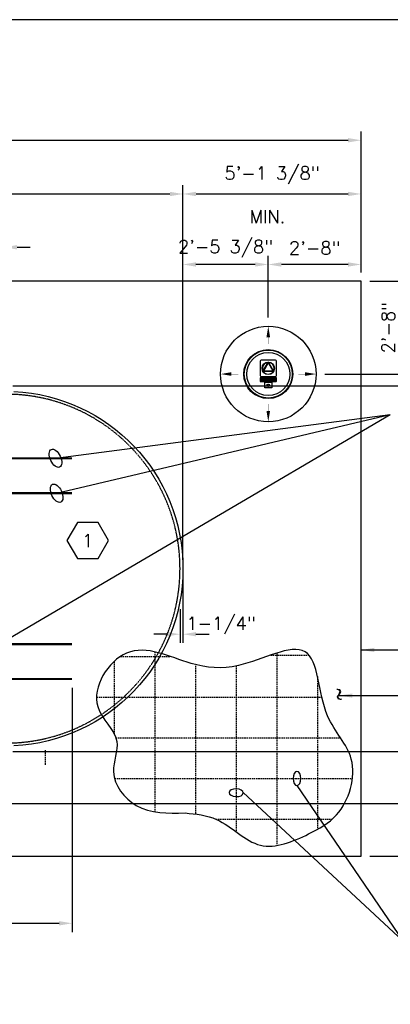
# Model space of a CAD drawing. Extents: x 2963 to 4079, y -422 to 622.
# Tile 62 of 119: x 3759 to 3886, y -83 to 256. Entities that reach past the tile are written whole.
import ezdxf
from ezdxf.enums import TextEntityAlignment as Align

# ---------------------------------------------------------------- set-up
doc = ezdxf.new("R2010")
doc.units = 0
doc.header["$MEASUREMENT"] = 0
doc.linetypes.add('HIDDEN3', pattern=[0.1875, 0.125, -0.0625])
doc.linetypes.add('TANK-SLAB$0$DASHED', pattern=[0.75, 0.5, -0.25])
doc.layers.get('0').update_dxf_attribs({"linetype": 'CONTINUOUS'})
for name, color, linetype in [('DIM', 3, 'CONTINUOUS'), ('FREEZE-OUTLINE-TITLES', 60, 'CONTINUOUS'), ('MONITOR-WELL-COVER', 2, 'CONTINUOUS'), ('REBAR', 4, 'TANK-SLAB$0$DASHED'), ('TANK-SLAB', 6, 'CONTINUOUS'), ('TANK-SLOPE', 3, 'CONTINUOUS'), ('TANK-UST', 5, 'CONTINUOUS'), ('TEXT', 3, 'CONTINUOUS')]:
    doc.layers.add(name, color=color, linetype=linetype)
doc.layers.add('FREEZE-LINES', color=8, linetype='CONTINUOUS', plot=False)
doc.styles.add('SIMPLEX', font='simplex')
doc.styles.add('TANK-SLAB$0$SIMPLEX', font='simplex')
doc.dimstyles.new('DIM48', dxfattribs={"dimscale": 48, "dimtxt": 0.09375, "dimasz": 0.09375, "dimexe": 0.0625, "dimexo": 0.0625, "dimgap": 0.0625, "dimtad": 1, "dimdec": 4, "dimzin": 3, "dimdsep": 46, "dimlunit": 4, "dimtxsty": 'SIMPLEX', "dimcen": 0, "dimclrd": 3, "dimclre": 3, "dimclrt": 3, "dimadec": 0, "dimazin": 0, "dimtfac": 1, "dimtdec": 4, "dimtofl": 0, "dimtmove": 2, "dimatfit": 3, "dimfxl": 1, "dimfrac": 2, "dimtolj": 1, "dimtzin": 3, "dimarcsym": 0})

# ---------------------------------------------------------------- blocks, each defined once
blk = doc.blocks.new('*D66')
at = {"layer": 'DIM', "color": 3, "lineweight": -2, "transparency": 16777216}
for p, q in [((3212.92, 168.68), (3212.92, 217.18)), ((3876.42, 168.68), (3876.42, 217.18)), ((3217.42, 214.18), (3871.92, 214.18))]:
    blk.add_line(p, q, dxfattribs=at)
at = {"layer": 'DIM', "color": 3, "transparency": 16777216}
for points in [[(3217.42, 214.93), (3217.42, 213.43), (3212.92, 214.18)], [(3871.92, 214.93), (3871.92, 213.43), (3876.42, 214.18)]]:
    blk.add_solid(points, dxfattribs=at)
at = {"layer": 'DIM', "color": 3, "transparency": 16777216, "insert": (3544.67, 220.61), "char_height": 4.5, "attachment_point": 5, "style": 'SIMPLEX'}
blk.add_mtext('\\A1;55\'-3 1/2" (F.V. TANK SLAB)', dxfattribs=at)
blk = doc.blocks.new('*D67')
at = {"layer": 'DIM', "color": 3, "lineweight": -2, "transparency": 16777216}
for p, q in [((3815.03, 74.03), (3815.03, 198.68)), ((3876.42, 168.68), (3876.42, 198.68)), ((3819.53, 195.68), (3871.92, 195.68))]:
    blk.add_line(p, q, dxfattribs=at)
at = {"layer": 'DIM', "color": 3, "transparency": 16777216}
for points in [[(3819.53, 196.43), (3819.53, 194.93), (3815.03, 195.68)], [(3871.92, 196.43), (3871.92, 194.93), (3876.42, 195.68)]]:
    blk.add_solid(points, dxfattribs=at)
at = {"layer": 'DIM', "color": 3, "transparency": 16777216, "insert": (3845.73, 202.11), "char_height": 4.5, "attachment_point": 5, "style": 'SIMPLEX'}
blk.add_mtext('\\A1;5\'-1 3/8"', dxfattribs=at)
blk = doc.blocks.new('*D68')
at = {"layer": 'DIM', "color": 3, "lineweight": -2, "transparency": 16777216}
blk.add_line((3274.77, 195.68), (3810.53, 195.68), dxfattribs=at)
at = {"layer": 'DIM', "color": 3, "transparency": 16777216}
for points in [[(3274.77, 196.43), (3274.77, 194.93), (3270.27, 195.68)], [(3810.53, 196.43), (3810.53, 194.93), (3815.03, 195.68)]]:
    blk.add_solid(points, dxfattribs=at)
at = {"layer": 'DIM', "color": 3, "transparency": 16777216, "insert": (3542.65, 202.11), "char_height": 4.5, "attachment_point": 5, "style": 'SIMPLEX'}
blk.add_mtext('\\A1;45\'-4 3/4" (F.V. TANK LENGTH)', dxfattribs=at)
blk = doc.blocks.new('*D69')
at = {"layer": 'DIM', "color": 3, "lineweight": -2, "transparency": 16777216}
for p, q in [((3830.03, 3.69), (3909.43, 3.69)), ((3906.43, -27.82), (3906.43, -0.81)), ((3879.43, -32.32), (3909.43, -32.32))]:
    blk.add_line(p, q, dxfattribs=at)
at = {"layer": 'DIM', "color": 3, "transparency": 16777216}
for points in [[(3905.68, -0.81), (3907.18, -0.81), (3906.43, 3.69)], [(3905.68, -27.82), (3907.18, -27.82), (3906.43, -32.32)]]:
    blk.add_solid(points, dxfattribs=at)
at = {"layer": 'DIM', "color": 3, "transparency": 16777216, "insert": (3900.75, -14.32), "char_height": 4.5, "attachment_point": 5, "rotation": 90, "style": 'SIMPLEX'}
blk.add_mtext('\\A1;3\'-0"', dxfattribs=at)
blk = doc.blocks.new('*D70')
at = {"layer": 'DIM', "color": 3, "lineweight": -2, "transparency": 16777216}
for p, q in [((3830.03, 129.68), (3909.43, 129.68)), ((3906.43, 8.18), (3906.43, 125.18)), ((3756.4, 3.68), (3909.43, 3.68))]:
    blk.add_line(p, q, dxfattribs=at)
at = {"layer": 'DIM', "color": 3, "transparency": 16777216}
for points in [[(3905.68, 125.18), (3907.18, 125.18), (3906.43, 129.68)], [(3905.68, 8.18), (3907.18, 8.18), (3906.43, 3.68)]]:
    blk.add_solid(points, dxfattribs=at)
at = {"layer": 'DIM', "color": 3, "transparency": 16777216, "insert": (3900.75, 66.68), "char_height": 4.5, "attachment_point": 5, "rotation": 90, "style": 'SIMPLEX'}
blk.add_mtext('\\A1;10\'-6" ', dxfattribs=at)
blk = doc.blocks.new('*D71')
at = {"layer": 'DIM', "color": 3, "lineweight": -2, "transparency": 16777216}
for p, q in [((3879.43, 165.68), (3909.43, 165.68)), ((3906.43, 134.18), (3906.43, 161.18)), ((3756.39, 129.68), (3909.43, 129.68))]:
    blk.add_line(p, q, dxfattribs=at)
at = {"layer": 'DIM', "color": 3, "transparency": 16777216}
for points in [[(3905.68, 161.18), (3907.18, 161.18), (3906.43, 165.68)], [(3905.68, 134.18), (3907.18, 134.18), (3906.43, 129.68)]]:
    blk.add_solid(points, dxfattribs=at)
at = {"layer": 'DIM', "color": 3, "transparency": 16777216, "insert": (3900.75, 147.68), "char_height": 4.5, "attachment_point": 5, "rotation": 90, "style": 'SIMPLEX'}
blk.add_mtext('\\A1;3\'-0"', dxfattribs=at)
blk = doc.blocks.new('*D73')
at = {"layer": 'DIM', "color": 3, "lineweight": -2, "transparency": 16777216}
for p, q in [((3815.02, 69.68), (3815.02, 174.41)), ((3844.42, 153.12), (3844.42, 174.41)), ((3839.92, 171.41), (3819.52, 171.41))]:
    blk.add_line(p, q, dxfattribs=at)
at = {"layer": 'DIM', "color": 3, "transparency": 16777216}
for points in [[(3819.52, 172.16), (3819.52, 170.66), (3815.02, 171.41)], [(3839.92, 172.16), (3839.92, 170.66), (3844.42, 171.41)]]:
    blk.add_solid(points, dxfattribs=at)
at = {"layer": 'DIM', "color": 3, "transparency": 16777216, "insert": (3829.72, 176.81), "char_height": 4.5, "attachment_point": 5, "style": 'SIMPLEX'}
blk.add_mtext('\\A1;2\'-5 3/8"', dxfattribs=at)
blk = doc.blocks.new('A$C50C34665')
at = {"layer": 'MONITOR-WELL-COVER', "color": 2}
for points in [[(-14.3, 5.8), (-14.3, 4.5), (-14.7, 4.5), (-14.7, 3.4), (-14.3, 3.4), (-14.3, 1), (-12.6, 1), (-12.6, 3.4), (-11.7, 3.4), (-11.7, 4.5), (-12.6, 4.5), (-12.6, 5.4, -0.414214), (-12.3, 5.7), (-11.7, 5.7), (-11.7, 6.7)], [(-3.3, 4.2), (-3.3, 4.2), (-3.3, 5.6), (-4.7, 5.6), (-4.7, 1), (-3.1, 1), (-3.1, 2.9, -0.414214), (-2.2, 3.8), (-2, 3.8), (-2, 5.6, 0.015515), (-2.1, 5.6, 0.024733), (-2.1, 5.6, 0.005946), (-2.2, 5.6, 0.01287), (-2.2, 5.7, 0.049414), (-2.3, 5.7, 0.053929), (-2.4, 5.7, 0.036627), (-2.5, 5.6, 0.042565), (-2.5, 5.6, 0.006291), (-2.6, 5.6, 0.008872), (-2.6, 5.6, 0.009321), (-2.7, 5.5, 0.009742), (-2.7, 5.5, 0.028906), (-2.8, 5.5, 0.027693), (-2.9, 5.4, 0.02663), (-2.9, 5.3, 0.041647), (-2.9, 5.3, 0.000265), (-3, 5.3, 0.000163), (-3, 5.2, 0.000116), (-3, 5.1, 0.000666), (-3.1, 5.1, 0.034843), (-3.1, 5, 0.014153), (-3.1, 4.9, 0.001676), (-3.1, 4.9, -0.00303), (-3.1, 4.8, -0.000398), (-3.1, 4.7, 0.000724), (-3.2, 4.7, 0.00166), (-3.2, 4.6, 0.006697), (-3.2, 4.5, 0.003794), (-3.2, 4.5, 0.000693), (-3.2, 4.4, 0.000272), (-3.2, 4.4, 0.00002), (-3.3, 4.2, 0.002677), (-3.3, 4.2, 0.000101), (-3.3, 4.2)]]:
    blk.add_lwpolyline(points, format="xyb", dxfattribs=at)
for points in [[(9.3, 6.7), (9.3, 6.3), (14.2, 6.3, -0.414214), (14.6, 5.9), (14.6, 0.8, -0.414214), (14.2, 0.4), (-14.5, 0.4), (-14.2, 0), (14.2, 0, 0.414214), (15, 0.9), (15, 5.9, 0.414214), (14.2, 6.7)], [(-11.1, 5.7), (-10.1, 5.7, 0.414214), (-9.8, 6.1), (-9.8, 6.4, 0.414214), (-10.1, 6.7), (-11.1, 6.7, 0.414214), (-11.4, 6.4), (-11.4, 6.1, 0.414214)], [(2.2, 2.2), (1.9, 2.1), (1.8, 2.1), (1.6, 2), (1.4, 2), (1.2, 2), (0.9, 2), (0.7, 2), (0.5, 2), (0.3, 2), (0.1, 2.1), (0, 2.2), (-0.1, 2.3), (-0.2, 2.4), (-0.2, 2.5), (-0.2, 2.9), (2.3, 2.9), (2.3, 3), (2.3, 3.1), (2.3, 3.3), (2.4, 3.4), (2.4, 3.6), (2.4, 3.7, 1), (-1.8, 3.7), (-1.8, 3.5), (-1.8, 3.2), (-1.8, 3), (-1.8, 2.7), (-1.7, 2.5), (-1.7, 2.3), (-1.6, 2), (-1.5, 1.9), (-1.4, 1.7), (-1.3, 1.6), (-1.2, 1.4), (-1, 1.3), (-0.8, 1.2), (-0.6, 1.1), (-0.4, 1), (-0.2, 1), (0.1, 1), (0.5, 0.9), (0.7, 0.9), (1, 1), (1.3, 1), (1.4, 1), (1.6, 1.1), (1.8, 1.1), (2, 1.2), (2, 1.2)], [(1.1, 3.7), (1.1, 3.9, 1), (-0.3, 3.9), (-0.3, 3.7)], [(4.9, 5.7), (5.9, 5.7, 0.414214), (6.3, 6.1), (6.3, 6.4, 0.414214), (5.9, 6.7), (4.9, 6.7, 0.414214), (4.6, 6.4), (4.6, 6.1, 0.414214)], [(9.8, 1.2), (9.8, 2), (9.1, 2, -0.414214), (8.7, 2.5), (8.7, 4.1), (9.8, 4.1), (9.8, 5.6), (8.7, 5.6), (8.7, 6.5), (7.8, 6.5, -0.161868), (6.5, 4.9), (6.5, 4.1), (7, 4.1), (7, 1.8), (7.1, 1.7), (7.1, 1.5), (7.2, 1.4), (7.3, 1.3), (7.3, 1.2), (7.5, 1.2), (7.5, 1.1), (7.8, 1), (8, 1), (8.1, 0.9), (8.3, 0.9), (8.5, 0.9), (8.7, 0.9), (8.8, 1), (9, 1), (9.1, 1), (9.3, 1), (9.4, 1.1), (9.6, 1.1)], [(11.7, 2.5), (11.7, 2.9), (14.1, 2.9), (14.2, 3), (14.2, 3.1), (14.2, 3.3), (14.2, 3.4), (14.2, 3.6), (14.2, 3.7, 1), (10.1, 3.7), (10.1, 3.5), (10.1, 3.2), (10.1, 3), (10.1, 2.7), (10.1, 2.5), (10.2, 2.3), (10.3, 2), (10.4, 1.9), (10.5, 1.7), (10.6, 1.6), (10.7, 1.4), (10.9, 1.3), (11.1, 1.2), (11.2, 1.1), (11.5, 1), (11.7, 1), (12, 1), (12.4, 0.9), (12.6, 0.9), (12.9, 1), (13.1, 1), (13.3, 1), (13.5, 1.1), (13.7, 1.1), (13.9, 1.2), (13.9, 1.2), (14.1, 2.2), (13.8, 2.1), (13.7, 2.1), (13.5, 2), (13.3, 2), (13.1, 2), (12.8, 2), (12.6, 2), (12.4, 2), (12.2, 2), (12, 2.1), (11.9, 2.2), (11.8, 2.3), (11.7, 2.4)], [(13, 3.7), (13, 3.9, 1), (11.6, 3.9), (11.6, 3.7)]]:
    blk.add_lwpolyline(points, format="xyb", close=True, dxfattribs=at)
for points in [[(-11.7, 6.7), (-11.8, 6.8), (-11.9, 6.8), (-12, 6.8), (-12, 6.8), (-12.1, 6.8), (-12.1, 6.8), (-12.2, 6.8), (-12.2, 6.8), (-12.3, 6.8), (-12.3, 6.8), (-12.3, 6.8), (-12.4, 6.8), (-12.4, 6.8), (-12.5, 6.8), (-12.5, 6.8), (-12.5, 6.8), (-12.6, 6.8), (-12.6, 6.8), (-12.7, 6.8), (-12.7, 6.8), (-12.8, 6.8), (-12.8, 6.8), (-12.8, 6.8), (-12.9, 6.8), (-12.9, 6.8), (-13, 6.8), (-13, 6.8), (-13.1, 6.8), (-13.1, 6.8), (-13.2, 6.8), (-13.2, 6.8), (-13.2, 6.8), (-13.3, 6.8), (-13.3, 6.8), (-13.3, 6.8), (-13.4, 6.8), (-13.4, 6.8), (-13.4, 6.7), (-13.5, 6.7), (-13.5, 6.7), (-13.5, 6.7), (-13.5, 6.7), (-13.5, 6.7), (-13.6, 6.7), (-13.6, 6.7), (-13.6, 6.7), (-13.6, 6.7), (-13.7, 6.7), (-13.7, 6.6), (-13.7, 6.6), (-13.7, 6.6), (-13.8, 6.6), (-13.8, 6.6), (-13.8, 6.6), (-13.8, 6.6), (-13.8, 6.5), (-13.8, 6.5), (-13.9, 6.5), (-13.9, 6.5), (-13.9, 6.5), (-13.9, 6.5), (-13.9, 6.5), (-13.9, 6.5), (-13.9, 6.4), (-14, 6.4), (-14, 6.4), (-14, 6.4), (-14, 6.4), (-14, 6.4), (-14.1, 6.3), (-14.1, 6.3), (-14.1, 6.3), (-14.1, 6.3), (-14.1, 6.2), (-14.1, 6.2), (-14.2, 6.2), (-14.2, 6.2), (-14.2, 6.2), (-14.2, 6.1), (-14.2, 6.1), (-14.2, 6.1), (-14.2, 6), (-14.2, 6), (-14.2, 6), (-14.2, 5.9), (-14.3, 5.9), (-14.3, 5.9), (-14.3, 5.8)], [(-7.8, 4.4), (-7.8, 6.7), (-9.4, 6.7), (-9.4, 1), (-7.8, 1), (-7.8, 2.3)], [(-7.8, 4.4), (-7.8, 4.4), (-7.8, 4.4), (-7.8, 4.5), (-7.8, 4.5), (-7.8, 4.6), (-7.8, 4.6), (-7.7, 4.7), (-7.7, 4.7), (-7.7, 4.8), (-7.7, 4.8), (-7.7, 4.8), (-7.7, 4.9), (-7.7, 4.9), (-7.6, 4.9), (-7.6, 5), (-7.6, 5), (-7.6, 5), (-7.6, 5.1), (-7.6, 5.1), (-7.5, 5.1), (-7.5, 5.2), (-7.5, 5.2), (-7.5, 5.2), (-7.5, 5.3), (-7.4, 5.3), (-7.4, 5.3), (-7.4, 5.4), (-7.4, 5.4), (-7.3, 5.4), (-7.3, 5.4), (-7.3, 5.5), (-7.3, 5.5), (-7.2, 5.5), (-7.2, 5.5), (-7.2, 5.5), (-7.1, 5.6), (-7.1, 5.6), (-7.1, 5.6), (-7, 5.6), (-7, 5.6), (-7, 5.6), (-6.9, 5.7), (-6.9, 5.7), (-6.8, 5.7), (-6.8, 5.7), (-6.8, 5.7), (-6.7, 5.7), (-6.7, 5.7), (-6.6, 5.7), (-6.6, 5.7), (-6.5, 5.7), (-6.5, 5.7), (-6.5, 5.7), (-6.4, 5.7), (-6.4, 5.7), (-6.3, 5.7), (-6.3, 5.7), (-6.3, 5.7), (-6.2, 5.7), (-6.2, 5.7), (-6.1, 5.7), (-6.1, 5.7), (-6.1, 5.7), (-6, 5.7), (-6, 5.6), (-5.9, 5.6), (-5.9, 5.6), (-5.9, 5.6), (-5.8, 5.6), (-5.8, 5.6), (-5.8, 5.5), (-5.7, 5.5), (-5.7, 5.5), (-5.7, 5.5), (-5.6, 5.5), (-5.6, 5.4), (-5.6, 5.4), (-5.6, 5.4), (-5.5, 5.4), (-5.5, 5.3), (-5.5, 5.3), (-5.5, 5.3), (-5.4, 5.2), (-5.4, 5.2), (-5.4, 5.2), (-5.4, 5.1), (-5.4, 5.1), (-5.3, 5.1), (-5.3, 5), (-5.3, 5), (-5.3, 5), (-5.3, 4.9), (-5.3, 4.9), (-5.3, 4.9), (-5.2, 4.8), (-5.2, 4.8), (-5.2, 4.8), (-5.2, 4.7), (-5.2, 4.7), (-5.2, 4.6), (-5.2, 4.6), (-5.2, 4.5), (-5.1, 4.5), (-5.1, 4.4), (-5.1, 4.4), (-5.1, 4.4), (-5.1, 4.3), (-5.1, 4.3), (-5.1, 4.2), (-5.1, 4.2), (-5.1, 4.1), (-5.1, 4.1), (-5.1, 4.1), (-5.1, 4), (-5.1, 4), (-5.1, 3.9), (-5.1, 3.9), (-5.1, 3.9), (-5.1, 3.8), (-5.1, 3.8), (-5.1, 3.8), (-5.1, 3.7), (-5.1, 3.7), (-5.1, 3.6), (-5.1, 3.6), (-5.1, 3.6), (-5, 3.5), (-5, 3.5), (-5, 3.5), (-5, 3.4), (-5, 3.4), (-5, 3.4), (-5, 3.3), (-5, 3.3), (-5, 3.3), (-5, 3.2), (-5, 3.2), (-5, 3.2), (-5, 3.1), (-5.1, 3.1), (-5.1, 3.1), (-5.1, 3), (-5.1, 3), (-5.1, 3), (-5.1, 2.9), (-5.1, 2.9), (-5.1, 2.8), (-5.1, 2.8), (-5.1, 2.8), (-5.1, 2.7), (-5.1, 2.7), (-5.1, 2.7), (-5.1, 2.6), (-5.1, 2.6), (-5.1, 2.5), (-5.1, 2.5), (-5.1, 2.5), (-5.1, 2.4), (-5.1, 2.4), (-5.1, 2.3), (-5.1, 2.3), (-5.1, 2.2), (-5.1, 2.2), (-5.2, 2.1), (-5.2, 2.1), (-5.2, 2), (-5.2, 2), (-5.2, 2), (-5.2, 1.9), (-5.2, 1.9), (-5.2, 1.8), (-5.3, 1.8), (-5.3, 1.8), (-5.3, 1.7), (-5.3, 1.7), (-5.3, 1.7), (-5.3, 1.6), (-5.3, 1.6), (-5.4, 1.6), (-5.4, 1.5), (-5.4, 1.5), (-5.4, 1.5), (-5.4, 1.4), (-5.5, 1.4), (-5.5, 1.4), (-5.5, 1.3), (-5.5, 1.3), (-5.6, 1.3), (-5.6, 1.3), (-5.6, 1.2), (-5.6, 1.2), (-5.7, 1.2), (-5.7, 1.2), (-5.7, 1.2), (-5.8, 1.1), (-5.8, 1.1), (-5.8, 1.1), (-5.9, 1.1), (-5.9, 1.1), (-5.9, 1), (-6, 1), (-6, 1), (-6.1, 1), (-6.1, 1), (-6.1, 1), (-6.2, 1), (-6.2, 1), (-6.3, 1), (-6.3, 1), (-6.3, 0.9), (-6.4, 0.9), (-6.4, 0.9), (-6.5, 0.9), (-6.5, 0.9), (-6.5, 0.9), (-6.6, 0.9), (-6.6, 1), (-6.7, 1), (-6.7, 1), (-6.8, 1), (-6.8, 1), (-6.8, 1), (-6.9, 1), (-6.9, 1), (-7, 1), (-7, 1), (-7, 1.1), (-7.1, 1.1), (-7.1, 1.1), (-7.1, 1.1), (-7.2, 1.1), (-7.2, 1.2), (-7.2, 1.2), (-7.3, 1.2), (-7.3, 1.2), (-7.3, 1.2), (-7.3, 1.3), (-7.4, 1.3), (-7.4, 1.3), (-7.4, 1.3), (-7.4, 1.4), (-7.5, 1.4), (-7.5, 1.4), (-7.5, 1.5), (-7.5, 1.5), (-7.5, 1.5), (-7.6, 1.6), (-7.6, 1.6), (-7.6, 1.6), (-7.6, 1.7), (-7.6, 1.7), (-7.6, 1.7), (-7.7, 1.8), (-7.7, 1.8), (-7.7, 1.8), (-7.7, 1.9), (-7.7, 1.9), (-7.7, 2), (-7.7, 2), (-7.8, 2), (-7.8, 2.1), (-7.8, 2.1), (-7.8, 2.2), (-7.8, 2.2), (-7.8, 2.3), (-7.8, 2.3)]]:
    blk.add_lwpolyline(points, dxfattribs=at)
for points in [[(-11.4, 1), (-9.8, 1), (-9.8, 5.4), (-11.4, 5.4)], [(-6.7, 3.1), (-6.7, 3.1), (-6.7, 3.1), (-6.7, 3.1), (-6.7, 3.1), (-6.7, 3.1), (-6.7, 3.1), (-6.7, 3), (-6.7, 3), (-6.7, 3), (-6.7, 3), (-6.7, 3), (-6.7, 3), (-6.7, 3), (-6.7, 2.9), (-6.7, 2.9), (-6.7, 2.9), (-6.7, 2.9), (-6.7, 2.9), (-6.7, 2.9), (-6.7, 2.8), (-6.7, 2.8), (-6.7, 2.8), (-6.7, 2.8), (-6.7, 2.8), (-6.7, 2.7), (-6.7, 2.7), (-6.7, 2.7), (-6.7, 2.7), (-6.7, 2.7), (-6.7, 2.7), (-6.7, 2.7), (-6.8, 2.6), (-6.8, 2.6), (-6.8, 2.6), (-6.8, 2.6), (-6.8, 2.6), (-6.8, 2.6), (-6.8, 2.6), (-6.8, 2.5), (-6.8, 2.5), (-6.8, 2.5), (-6.8, 2.5), (-6.8, 2.5), (-6.8, 2.5), (-6.8, 2.5), (-6.9, 2.5), (-6.9, 2.5), (-6.9, 2.5), (-6.9, 2.4), (-6.9, 2.4), (-6.9, 2.4), (-6.9, 2.4), (-6.9, 2.4), (-6.9, 2.4), (-7, 2.4), (-7, 2.4), (-7, 2.4), (-7, 2.4), (-7, 2.4), (-7, 2.4), (-7, 2.4), (-7.1, 2.4), (-7.1, 2.3), (-7.1, 2.3), (-7.1, 2.3), (-7.1, 2.3), (-7.1, 2.3), (-7.1, 2.3), (-7.2, 2.3), (-7.2, 2.3), (-7.2, 2.3), (-7.2, 2.3), (-7.2, 2.3), (-7.2, 2.3), (-7.3, 2.3), (-7.3, 2.3), (-7.3, 2.3), (-7.3, 2.3), (-7.3, 2.3), (-7.3, 2.3), (-7.4, 2.3), (-7.4, 2.4), (-7.4, 2.4), (-7.4, 2.4), (-7.4, 2.4), (-7.4, 2.4), (-7.4, 2.4), (-7.5, 2.4), (-7.5, 2.4), (-7.5, 2.4), (-7.5, 2.4), (-7.5, 2.4), (-7.5, 2.4), (-7.5, 2.4), (-7.5, 2.4), (-7.5, 2.5), (-7.6, 2.5), (-7.6, 2.5), (-7.6, 2.5), (-7.6, 2.5), (-7.6, 2.5), (-7.6, 2.5), (-7.6, 2.5), (-7.6, 2.5), (-7.6, 2.5), (-7.6, 2.6), (-7.6, 2.6), (-7.6, 2.6), (-7.6, 2.6), (-7.7, 2.6), (-7.7, 2.6), (-7.7, 2.6), (-7.7, 2.7), (-7.7, 2.7), (-7.7, 2.7), (-7.7, 2.7), (-7.7, 2.7), (-7.7, 2.7), (-7.7, 2.7), (-7.7, 2.8), (-7.7, 2.8), (-7.7, 2.8), (-7.7, 2.8), (-7.7, 2.8), (-7.7, 2.9), (-7.7, 2.9), (-7.7, 2.9), (-7.7, 2.9), (-7.7, 2.9), (-7.7, 2.9), (-7.7, 3), (-7.7, 3), (-7.7, 3), (-7.7, 3), (-7.7, 3), (-7.7, 3), (-7.7, 3), (-7.7, 3.1), (-7.7, 3.1), (-7.7, 3.1), (-7.7, 3.1), (-7.8, 3.1), (-7.8, 3.1), (-7.8, 3.1), (-7.8, 3.2), (-7.8, 3.2), (-7.8, 3.2), (-7.8, 3.2), (-7.8, 3.2), (-7.8, 3.2), (-7.8, 3.2), (-7.8, 3.2), (-7.8, 3.3), (-7.8, 3.3), (-7.8, 3.3), (-7.8, 3.3), (-7.8, 3.3), (-7.8, 3.3), (-7.8, 3.3), (-7.8, 3.3), (-7.8, 3.4), (-7.8, 3.4), (-7.7, 3.4), (-7.7, 3.4), (-7.7, 3.4), (-7.7, 3.4), (-7.7, 3.4), (-7.7, 3.5), (-7.7, 3.5), (-7.7, 3.5), (-7.7, 3.5), (-7.7, 3.5), (-7.7, 3.5), (-7.7, 3.5), (-7.7, 3.6), (-7.7, 3.6), (-7.7, 3.6), (-7.7, 3.6), (-7.7, 3.6), (-7.7, 3.6), (-7.7, 3.7), (-7.7, 3.7), (-7.7, 3.7), (-7.7, 3.7), (-7.7, 3.7), (-7.7, 3.8), (-7.7, 3.8), (-7.7, 3.8), (-7.7, 3.8), (-7.7, 3.8), (-7.7, 3.8), (-7.7, 3.8), (-7.7, 3.9), (-7.7, 3.9), (-7.6, 3.9), (-7.6, 3.9), (-7.6, 3.9), (-7.6, 3.9), (-7.6, 3.9), (-7.6, 3.9), (-7.6, 4), (-7.6, 4), (-7.6, 4), (-7.6, 4), (-7.6, 4), (-7.6, 4), (-7.6, 4), (-7.5, 4), (-7.5, 4), (-7.5, 4), (-7.5, 4.1), (-7.5, 4.1), (-7.5, 4.1), (-7.5, 4.1), (-7.5, 4.1), (-7.5, 4.1), (-7.4, 4.1), (-7.4, 4.1), (-7.4, 4.1), (-7.4, 4.1), (-7.4, 4.1), (-7.4, 4.1), (-7.4, 4.1), (-7.3, 4.1), (-7.3, 4.1), (-7.3, 4.1), (-7.3, 4.1), (-7.3, 4.2), (-7.3, 4.2), (-7.2, 4.2), (-7.2, 4.2), (-7.2, 4.2), (-7.2, 4.2), (-7.2, 4.2), (-7.2, 4.2), (-7.1, 4.2), (-7.1, 4.1), (-7.1, 4.1), (-7.1, 4.1), (-7.1, 4.1), (-7.1, 4.1), (-7.1, 4.1), (-7, 4.1), (-7, 4.1), (-7, 4.1), (-7, 4.1), (-7, 4.1), (-7, 4.1), (-7, 4.1), (-6.9, 4.1), (-6.9, 4.1), (-6.9, 4.1), (-6.9, 4.1), (-6.9, 4), (-6.9, 4), (-6.9, 4), (-6.9, 4), (-6.9, 4), (-6.8, 4), (-6.8, 4), (-6.8, 4), (-6.8, 4), (-6.8, 4), (-6.8, 3.9), (-6.8, 3.9), (-6.8, 3.9), (-6.8, 3.9), (-6.8, 3.9), (-6.8, 3.9), (-6.8, 3.9), (-6.8, 3.9), (-6.8, 3.8), (-6.7, 3.8), (-6.7, 3.8), (-6.7, 3.8), (-6.7, 3.8), (-6.7, 3.8), (-6.7, 3.8), (-6.7, 3.7), (-6.7, 3.7), (-6.7, 3.7), (-6.7, 3.7), (-6.7, 3.7), (-6.7, 3.6), (-6.7, 3.6), (-6.7, 3.6), (-6.7, 3.6), (-6.7, 3.6), (-6.7, 3.6), (-6.7, 3.5), (-6.7, 3.5), (-6.7, 3.5), (-6.7, 3.5), (-6.7, 3.5), (-6.7, 3.5), (-6.7, 3.5), (-6.7, 3.4), (-6.7, 3.4), (-6.7, 3.4), (-6.7, 3.4), (-6.7, 3.4), (-6.7, 3.4), (-6.7, 3.4), (-6.7, 3.3), (-6.7, 3.3), (-6.7, 3.3), (-6.7, 3.3), (-6.7, 3.3), (-6.7, 3.3), (-6.7, 3.3), (-6.7, 3.3), (-6.7, 3.2), (-6.7, 3.2), (-6.7, 3.2), (-6.7, 3.2), (-6.7, 3.2), (-6.7, 3.2), (-6.7, 3.2), (-6.7, 3.2)], [(-7.1, 6.3), (-7.1, 6.7), (1.9, 6.7), (1.9, 6.3)], [(2.6, 1), (4.2, 1), (4.2, 6.7), (2.6, 6.7)], [(4.6, 1), (6.3, 1), (6.3, 5.4), (4.6, 5.4)]]:
    blk.add_lwpolyline(points, close=True, dxfattribs=at)
blk = doc.blocks.new('*D74')
at = {"layer": 'DIM', "color": 3, "lineweight": -2, "transparency": 16777216}
for p, q in [((3879.42, 165.68), (3937.17, 165.68)), ((3934.17, -27.82), (3934.17, 161.18)), ((3879.42, -32.32), (3937.17, -32.32))]:
    blk.add_line(p, q, dxfattribs=at)
at = {"layer": 'DIM', "color": 3, "transparency": 16777216}
for points in [[(3933.42, 161.18), (3934.92, 161.18), (3934.17, 165.68)], [(3933.42, -27.82), (3934.92, -27.82), (3934.17, -32.32)]]:
    blk.add_solid(points, dxfattribs=at)
at = {"layer": 'DIM', "color": 3, "transparency": 16777216, "insert": (3928.49, 66.68), "char_height": 4.5, "attachment_point": 5, "rotation": 90, "style": 'SIMPLEX'}
blk.add_mtext('\\A1;16\'-6"', dxfattribs=at)
blk = doc.blocks.new('*D91')
at = {"layer": 'DIM', "color": 3, "lineweight": -2, "transparency": 16777216}
for p, q in [((3741.4, 142.07), (3741.4, 180.33)), ((3753.4, 142.07), (3753.4, 180.33)), ((3736.9, 177.33), (3732.4, 177.33)), ((3757.9, 177.33), (3762.4, 177.33))]:
    blk.add_line(p, q, dxfattribs=at)
at = {"layer": 'DIM', "color": 3, "transparency": 16777216}
for points in [[(3736.9, 178.08), (3736.9, 176.58), (3741.4, 177.33)], [(3757.9, 178.08), (3757.9, 176.58), (3753.4, 177.33)]]:
    blk.add_solid(points, dxfattribs=at)
at = {"layer": 'DIM', "color": 3, "transparency": 16777216, "insert": (3747.4, 183.01), "char_height": 4.5, "attachment_point": 5, "style": 'SIMPLEX'}
blk.add_mtext("\\A1;1'", dxfattribs=at)
blk = doc.blocks.new('*D92')
at = {"layer": 'DIM', "color": 3, "lineweight": -2, "transparency": 16777216}
for p, q in [((3879.42, 165.68), (3894.41, 165.68)), ((3891.41, 138.18), (3891.41, 161.18)), ((3863.86, 133.68), (3894.41, 133.68))]:
    blk.add_line(p, q, dxfattribs=at)
at = {"layer": 'DIM', "color": 3, "transparency": 16777216}
for points in [[(3890.66, 161.18), (3892.16, 161.18), (3891.41, 165.68)], [(3890.66, 138.18), (3892.16, 138.18), (3891.41, 133.68)]]:
    blk.add_solid(points, dxfattribs=at)
at = {"layer": 'DIM', "color": 3, "transparency": 16777216, "insert": (3885.73, 149.68), "char_height": 4.5, "attachment_point": 5, "rotation": 90, "style": 'SIMPLEX'}
blk.add_mtext('\\A1;2\'-8"', dxfattribs=at)
blk = doc.blocks.new('*D93')
at = {"color": 3, "lineweight": -2, "transparency": 16777216}
for p, q in [((3844.42, 168.68), (3844.42, 174.41)), ((3876.42, 168.68), (3876.42, 174.41)), ((3871.92, 171.41), (3848.92, 171.41))]:
    blk.add_line(p, q, dxfattribs=at)
at = {"color": 3, "transparency": 16777216}
for points in [[(3848.92, 172.16), (3848.92, 170.66), (3844.42, 171.41)], [(3871.92, 172.16), (3871.92, 170.66), (3876.42, 171.41)]]:
    blk.add_solid(points, dxfattribs=at)
at = {"color": 3, "transparency": 16777216, "insert": (3860.42, 177.09), "char_height": 4.5, "attachment_point": 5, "style": 'SIMPLEX'}
blk.add_mtext('\\A1;2\'-8"', dxfattribs=at)
blk = doc.blocks.new('*D94')
at = {"color": 3, "lineweight": -2, "transparency": 16777216}
for p, q in [((3815.02, 63.68), (3815.02, 41.11)), ((3814.02, 52.68), (3814.02, 41.11)), ((3809.52, 44.11), (3805.02, 44.11)), ((3819.52, 44.11), (3824.02, 44.11))]:
    blk.add_line(p, q, dxfattribs=at)
at = {"color": 3, "transparency": 16777216}
for points in [[(3809.52, 44.86), (3809.52, 43.36), (3814.02, 44.11)], [(3819.52, 44.86), (3819.52, 43.36), (3815.02, 44.11)]]:
    blk.add_solid(points, dxfattribs=at)
at = {"color": 3, "transparency": 16777216, "insert": (3828.17, 47.1), "char_height": 4.5, "attachment_point": 5, "style": 'SIMPLEX'}
blk.add_mtext('\\A1;1-1/4"', dxfattribs=at)
blk = doc.blocks.new('TANK-SLAB$0$HEX')
at = {"color": 3}
blk.add_lwpolyline([(-0.0577, 0.1), (-0.1155, 0), (-0.0577, -0.1), (0.0577, -0.1), (0.1155, 0), (0.0577, 0.1)], close=True, dxfattribs=at)
at = {"color": 3, "style": 'TANK-SLAB$0$SIMPLEX'}
blk.add_attdef('D#', text='', height=0.08, dxfattribs=at).set_placement((0, 0), align=Align.MIDDLE)
blk = doc.blocks.new('*D99')
at = {"color": 3, "lineweight": -2, "transparency": 16777216}
for p, q in [((3309.52, 25.68), (3309.52, -58.42)), ((3776.85, 25.69), (3776.85, -58.42)), ((3314.02, -55.42), (3772.35, -55.42))]:
    blk.add_line(p, q, dxfattribs=at)
at = {"color": 3, "transparency": 16777216}
for points in [[(3314.02, -54.67), (3314.02, -56.17), (3309.52, -55.42)], [(3772.35, -54.67), (3772.35, -56.17), (3776.85, -55.42)]]:
    blk.add_solid(points, dxfattribs=at)
at = {"color": 3, "transparency": 16777216, "insert": (3543.18, -49.74), "char_height": 4.5, "attachment_point": 5, "style": 'SIMPLEX'}
blk.add_mtext('\\A1;39\'-0"', dxfattribs=at)

msp = doc.modelspace()

# ---------------------------------------------------------------- linework, layer by layer
at = {"layer": 'FREEZE-LINES', "linetype": 'Continuous'}
msp.add_line((4079.29486, -14.31593), (2963.29486, -14.31593), dxfattribs=at)
at = {"layer": 'FREEZE-OUTLINE-TITLES', "color": 60, "linetype": 'Continuous'}
msp.add_lwpolyline([(4079.29486, 255.68774), (2963.29486, 255.68774), (2963.29486, -422.31593), (4079.29486, -422.31593)], close=True, dxfattribs=at)
at = {"layer": 'MONITOR-WELL-COVER', "color": 2}
for points in [[(3841.9636, 138.48721, 0.414213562), (3841.5886, 138.11221), (3841.5886, 133.19292, 0.414213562), (3841.9636, 132.81792), (3846.88289, 132.81792, 0.414213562), (3847.25789, 133.19292), (3847.25789, 138.11221, 0.414213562), (3846.88289, 138.48721)], [(3842.70908, 134.81493), (3844.29097, 137.55586, 0.609772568), (3844.23084, 137.64931, 0.515091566), (3842.59808, 134.82024, 0.609772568)], [(3845.99855, 134.80508, -0.57736514), (3845.94444, 134.71132), (3842.90128, 134.71077, -0.577365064), (3842.84714, 134.80452), (3844.36825, 137.43997, -0.577320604), (3844.4765, 137.43999)], [(3846.24871, 134.82089, 0.515091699), (3844.61493, 137.64938, 0.609772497), (3844.55484, 137.55591), (3846.13772, 134.81555, 0.609772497)], [(3842.79078, 134.48677, 0.514795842), (3846.05613, 134.48736, 0.609932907), (3846.00524, 134.58617), (3842.84164, 134.5856, 0.609932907)]]:
    msp.add_lwpolyline(points, format="xyb", close=True, dxfattribs=at)
at = {"layer": 'MONITOR-WELL-COVER', "color": 2, "flags": 128}
for points in [[(3843.34057, 128.88092, -0.414213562), (3843.24214, 128.97934), (3843.24214, 130.75099, -0.414213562), (3843.34057, 130.84942), (3845.50592, 130.84942, -0.414213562), (3845.60435, 130.75099), (3845.60435, 128.97934, -0.414213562), (3845.50592, 128.88092)], [(3844.63434, 129.63585), (3844.96593, 129.63585, 0.159100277), (3844.96593, 129.99018), (3844.63434, 129.99018, 0.466252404), (3844.21215, 129.99018), (3843.88057, 129.99018, 0.159100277), (3843.88057, 129.63585), (3844.21215, 129.63585, 0.466252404)]]:
    msp.add_lwpolyline(points, format="xyb", close=True, dxfattribs=at)
at = {"layer": 'MONITOR-WELL-COVER', "color": 4}
msp.add_circle((3844.42325, 133.68407), 8.4375, dxfattribs=at)
at = {"layer": 'MONITOR-WELL-COVER', "color": 1}
msp.add_circle((3844.42325, 133.68407), 8.25, dxfattribs=at)
at = {"layer": 'MONITOR-WELL-COVER', "color": 2}
for centre, radius in [((3844.42325, 133.68407), 7.4375), ((3844.42325, 135.65257), 2.13227)]:
    msp.add_circle(centre, radius, dxfattribs=at)
at = {"layer": 'REBAR'}
for p, q in [((3805.37041, 38.02796), (3805.37041, -17.04004)), ((3847.37041, 37.63027), (3847.37041, -28.62252)), ((3791.37041, 34.79415), (3791.37041, 9.73359)), ((3793.46939, 36.43847), (3810.78091, 36.43847)), ((3845.252, 36.93847), (3858.39238, 36.93847)), ((3819.37041, 33.17913), (3819.37041, -17.82277)), ((3833.37041, 33.17913), (3833.37041, -23.94654)), ((3861.37041, 29.54375), (3861.37041, -23.07621)), ((3785.26356, 22.43847), (3862.90537, 22.43847)), ((3791.9197, 8.43847), (3869.27376, 8.43847)), ((3767.60332, 4.18405), (3767.60332, -0.8454)), ((3791.4624, -5.56153), (3873.40823, -5.56153)), ((3826.35761, -19.56153), (3866.47554, -19.56153))]:
    msp.add_line(p, q, dxfattribs=at)
at = {"layer": 'REBAR', "const_width": 0.75}
for points in [[(3776.84579, 104.6856), (3398.85743, 104.6856)], [(3776.84579, 92.6856), (3398.85743, 92.6856)], [(3776.84579, 40.6856), (3398.85743, 40.6856)], [(3776.84579, 28.6856), (3398.85743, 28.6856)]]:
    msp.add_lwpolyline(points, dxfattribs=at)
at = {"layer": 'TANK-SLAB'}
msp.add_lwpolyline([(3876.42325, -32.31593), (3876.42325, 165.68407), (3212.91667, 165.68407), (3212.91667, -32.31593)], close=True, dxfattribs=at)
msp.add_open_spline([(3815.76426, -17.42658), (3809.87142, -17.57715), (3799.13612, -17.85146), (3788.62065, -4.59892), (3795.05339, 8.7645), (3780.04289, 20.03357), (3795.15692, 44.52914), (3816.1671, 33.12055), (3835.6521, 31.33363), (3862.11241, 46.56173), (3861.343, 15.67408), (3876.61394, 1.82151), (3871.04429, -17.86507), (3857.06454, -25.56546), (3840.694, -32.34445), (3829.13646, -18.74942), (3819.49518, -17.79566), (3815.76426, -17.42658)], degree=3, knots=[0, 0, 0, 0, 17.011662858, 30.991053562, 41.502106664, 55.142038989, 76.070375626, 98.57138285, 114.897428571, 138.308471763, 161.678643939, 178.693289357, 198.559735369, 210.183061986, 227.237307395, 244.761370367, 255.823434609, 255.823434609, 255.823434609, 255.823434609], dxfattribs=at)
at = {"layer": 'TANK-SLOPE', "const_width": 0.125}
for points in [[(3844.42325, 147.62157), (3844.42325, 143.98078)], [(3830.48575, 133.68407), (3834.12653, 133.68407)], [(3858.36075, 133.68407), (3854.71996, 133.68407)], [(3844.42325, 119.74657), (3844.42325, 123.38735)]]:
    msp.add_lwpolyline(points, dxfattribs=at)
at = {"layer": 'TANK-SLOPE'}
msp.add_circle((3844.42325, 133.68407), 16.4375, dxfattribs=at)
for points in [[(3843.79825, 146.37157), (3844.42325, 150.12157), (3845.04825, 146.37157)], [(3831.73575, 133.05907), (3827.98575, 133.68407), (3831.73575, 134.30907)], [(3857.11075, 133.05907), (3860.86075, 133.68407), (3857.11075, 134.30907)], [(3843.79825, 120.99657), (3844.42325, 117.24657), (3845.04825, 120.99657)]]:
    msp.add_solid(points, dxfattribs=at)
at = {"layer": 'TANK-UST', "color": 2, "linetype": 'HIDDEN3'}
msp.add_lwpolyline([(3333.02252, 126.68407), (3328.50997, 126.68407, 0.9539575), (3328.50997, 6.68407), (3333.02252, 6.68407), (3428.27272, 6.68407), (3527.29207, 6.68407), (3752.29207, 6.68407), (3756.78527, 6.68407, 0.9539575), (3756.78527, 126.68407), (3752.29207, 126.68407), (3527.29207, 126.68407), (3428.27272, 126.68407)], format="xyb", close=True, dxfattribs=at)
at = {"layer": 'TANK-UST'}
msp.add_lwpolyline([(3756.80854, 127.68407, -0.954330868), (3756.80854, 5.68407)], format="xyb", dxfattribs=at)
at = {"layer": 'TEXT'}
for p, q in [((3744.47544, 36.50159), (3886.45596, 119.7389)), ((3771.1415, 104.6856), (3886.45596, 119.7389)), ((3771.53642, 92.64829), (3886.45596, 119.7389)), ((3854.31225, -7.99472), (3890.79023, -61.50765, 0)), ((3835.79751, -10.43555), (3890.79023, -61.50765, 0))]:
    msp.add_line(p, q, dxfattribs=at)
for centre in [(3771.1415, 104.6856), (3771.53642, 92.64829)]:
    msp.add_ellipse(centre, major_axis=(1.42719, -3.0665), ratio=0.525325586, dxfattribs=at)
at = {"layer": 'TEXT', "extrusion": (0, 0, -1)}
for centre, major_axis in [((3854.32462, -5.56153), (-0.01459, 2.43352)), ((3833.37041, -10.4686), (-2.43214, 0.08326))]:
    msp.add_ellipse(centre, major_axis=major_axis, ratio=0.554590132, start_param=3.141592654, end_param=9.424777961, dxfattribs=at)

# ---------------------------------------------------------------- block references
at = {"layer": 'MONITOR-WELL-COVER', "xscale": 0.1906896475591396, "yscale": 0.1906896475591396, "zscale": 0.1906896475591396}
msp.add_blockref('A$C50C34665', (3844.39109, 131.15597), dxfattribs=at)
at = {"layer": 'TEXT'}
ref = msp.add_blockref('TANK-SLAB$0$HEX', (3782.23016, 76.33324), dxfattribs=dict(at, xscale=61.87951124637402, yscale=61.87951124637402, zscale=61.87951124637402))
ref.add_attrib('D#', '1', dxfattribs={"layer": '0', "height": 4.5, "style": 'TANK-SLAB$0$SIMPLEX'}).set_placement((3782.23016, 76.33324), align=Align.MIDDLE)

# ---------------------------------------------------------------- texts
at = {"layer": 'TEXT', "style": 'TANK-SLAB$0$SIMPLEX'}
msp.add_text('MIN.', height=4.5, dxfattribs=at).set_placement((3837.95344, 185.5998))
msp.add_text('~', height=4.5, rotation=96.9893252, dxfattribs=at).set_placement((3871.02406, 21.31984))

# ---------------------------------------------------------------- dimensions: what is measured, and where the dimension line sits
dim = msp.add_linear_dim(base=(3844.42325, 171.40863), p1=(3876.42325, 165.68407), p2=(3844.42325, 165.68407), dimstyle='DIM48')
dim.commit()
dim.dimension.update_dxf_attribs({"geometry": '*D93', "text_midpoint": (3860.42325, 177.0872)})
dim = msp.add_linear_dim(base=(3814.02272, 44.10797), p1=(3815.02272, 66.68407), p2=(3814.02272, 55.67954), text='1-1/4"', dimstyle='DIM48')
dim.commit()
dim.dimension.update_dxf_attribs({"geometry": '*D94', "text_midpoint": (3828.17496, 47.09699), "dimtype": 160})
dim = msp.add_linear_dim(base=(3776.84579, -55.42333), p1=(3309.52252, 28.68483), p2=(3776.84579, 28.6856), text='39\'-0"', dimstyle='DIM48')
dim.commit()
dim.dimension.update_dxf_attribs({"geometry": '*D99', "text_midpoint": (3543.18416, -49.74476)})
at = {"layer": 'DIM'}
for base, p1, p2, text, picture, middle in [((3876.42325, 214.18407), (3212.91667, 165.68407), (3876.42325, 165.68407), '<> (F.V. TANK SLAB)', '*D66', (3544.66996, 220.61264)), ((3815.0289, 195.68407), (3270.27252, 195.68407), (3815.0289, 195.68407), '<> (F.V. TANK LENGTH)', '*D68', (3542.65071, 202.11264)), ((3741.40174, 177.33431), (3753.40174, 139.06712), (3741.40174, 139.06678), "1'", '*D91', (3747.40174, 183.01288))]:
    dim = msp.add_linear_dim(base=base, p1=p1, p2=p2, text=text, dimstyle='DIM48', dxfattribs=at)
    dim.commit()
    dim.dimension.update_dxf_attribs({"geometry": picture, "text_midpoint": middle})
dim = msp.add_linear_dim(base=(3876.423246, 195.684065), p1=(3815.028895, 71.029736), p2=(3876.423246, 165.684065), dimstyle='DIM48', dxfattribs=at)
dim.commit()
dim.dimension.update_dxf_attribs({"geometry": '*D67', "text_midpoint": (3845.726071, 202.112637)})
dim = msp.add_linear_dim(base=(3815.02272, 171.40863), p1=(3844.42325, 150.12157), p2=(3815.02272, 66.68407), angle=180, dimstyle='DIM48', dxfattribs=at)
dim.commit()
dim.dimension.update_dxf_attribs({"geometry": '*D73', "text_midpoint": (3829.72298, 176.80665), "dimtype": 160})
for base, p1, p2, picture, middle in [((3906.42942, 165.68407), (3753.39164, 129.68391), (3876.42942, 165.68407), '*D71', (3900.75085, 147.68399)), ((3891.40918, 165.68407), (3860.86075, 133.68407), (3876.42325, 165.68407), '*D92', (3885.73061, 149.68407)), ((3934.17325, 165.68407), (3876.42325, -32.31593), (3876.42325, 165.68407), '*D74', (3928.49468, 66.68407)), ((3906.42942, 3.6856), (3876.42942, -32.31593), (3827.0289, 3.6856), '*D69', (3900.75085, -14.31517))]:
    dim = msp.add_linear_dim(base=base, p1=p1, p2=p2, angle=90, dimstyle='DIM48', dxfattribs=at)
    dim.commit()
    dim.dimension.update_dxf_attribs({"geometry": picture, "text_midpoint": middle})
dim = msp.add_linear_dim(base=(3906.42942, 129.68407), p1=(3753.39527, 3.68348), p2=(3827.0289, 129.68407), angle=90, text='<> ', dimstyle='DIM48', dxfattribs=at)
dim.commit()
dim.dimension.update_dxf_attribs({"geometry": '*D70', "text_midpoint": (3900.75085, 66.68377)})

# ---------------------------------------------------------------- leaders
at = {"layer": 'TEXT'}
for points in [[(3876.42325, 38.69685), (3944.96399, 38.69685)], [(3868.8611, 22.98078), (3925.24958, 22.98078), (3944.96399, 22.98078)]]:
    msp.add_leader(points, dimstyle='DIM48', dxfattribs=at)

doc.saveas('drawing.dxf')
